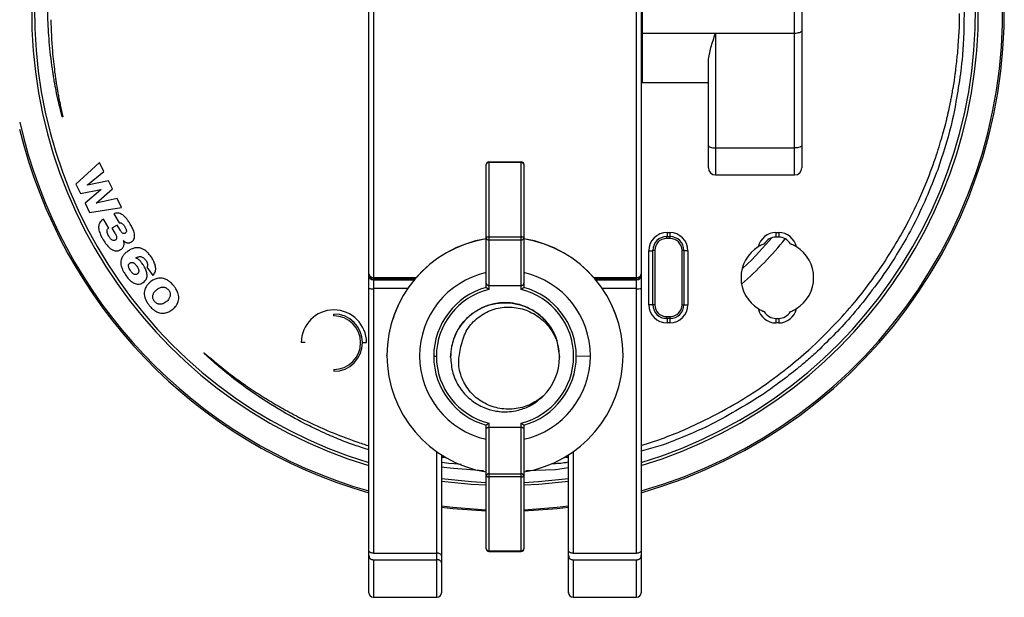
# Model space of a CAD drawing. Header units: millimetres. Extents: x -105 to 136, y 223 to 343.
# Tile 2 of 5: x 28 to 136, y 223 to 287. Entities that reach past the tile are written whole.
import ezdxf

# ---------------------------------------------------------------- set-up
doc = ezdxf.new("R2010")
doc.units = ezdxf.units.MM

msp = doc.modelspace()

# ---------------------------------------------------------------- linework, layer by layer
at = {"color": 7, "linetype": 'Continuous', "lineweight": 25}
for p, q in [((66.04, 223.93), (66.04, 336.86)), ((96.04, 336.86), (96.04, 223.93)), ((66.54, 324.89), (66.54, 228.29)), ((95.54, 228.29), (95.54, 324.89)), ((112.94, 269.92), (112.94, 305.8)), ((113.74, 305), (113.74, 270.72)), ((96.14, 295.61), (96.14, 280.11)), ((131.1, 286.67), (131.12, 287.71)), ((96.14, 285.55), (96.04, 285.55)), ((96.14, 285.55), (112.94, 285.55)), ((104.24, 285.55), (104.24, 269.92)), ((131.01, 284.69), (131.09, 286.19)), ((131.09, 286.19), (131.09, 286.2)), ((131.09, 286.19), (131.09, 286.19)), ((130.97, 284.13), (131.01, 284.69)), ((103.44, 270.72), (103.44, 282.51)), ((96.04, 280.11), (96.14, 280.11)), ((96.14, 280.11), (103.44, 280.11)), ((130.4, 279.49), (130.54, 280.3)), ((129.92, 277), (130.12, 277.93)), ((32.05, 277.61), (32.33, 276.32)), ((32.33, 276.32), (32.26, 276.31)), ((129.28, 274.46), (129.59, 275.58)), ((104.24, 272.9), (112.94, 272.9)), ((36.37, 271.3), (33.77, 268.89)), ((36.86, 270.31), (36.37, 271.3)), ((79.27, 271.37), (79.27, 257.31)), ((79.27, 271.37), (82.82, 271.37)), ((82.82, 271.28), (79.27, 271.28)), ((82.82, 257.31), (82.82, 271.37)), ((35.03, 268.82), (36.86, 270.31)), ((78.97, 257.55), (78.97, 271.07)), ((83.12, 271.07), (83.12, 257.55)), ((37.37, 269.26), (35.03, 268.81)), ((37.79, 268.39), (37.37, 269.26)), ((104.24, 269.92), (112.94, 269.92)), ((33.77, 268.89), (34.26, 267.87)), ((34.26, 267.87), (36.51, 268.31)), ((36.52, 268.3), (34.79, 266.8)), ((35.03, 268.81), (35.03, 268.82)), ((36, 266.83), (37.79, 268.39)), ((36.51, 268.31), (36.52, 268.3)), ((38.3, 267.34), (36, 266.82)), ((36, 266.82), (36, 266.83)), ((38.79, 266.35), (38.3, 267.34)), ((34.79, 266.8), (35.28, 265.78)), ((35.28, 265.78), (38.79, 266.35)), ((37.39, 264.08), (36.8, 265.06)), ((37.94, 265.65), (38.55, 264.64)), ((38.31, 264.41), (37.74, 264.07)), ((37.74, 264.07), (38.06, 263.53)), ((38.67, 263.81), (38.31, 264.41)), ((98.89, 263.58), (99.19, 263.58)), ((98.89, 263.58), (98.89, 263.13)), ((99.19, 263.58), (99.19, 263.13)), ((110.89, 263.58), (111.19, 263.58)), ((110.89, 263.58), (110.89, 263.08)), ((111.19, 263.58), (111.19, 263.08)), ((39.02, 262.69), (39.02, 262.69)), ((79.27, 263.1), (82.82, 263.1)), ((82.82, 262.76), (79.27, 262.76)), ((98.84, 262.93), (98.84, 263.13)), ((98.84, 263.13), (99.24, 263.13)), ((99.24, 262.93), (98.84, 262.93)), ((99.24, 262.93), (99.24, 263.13)), ((111.19, 263.08), (110.89, 263.08)), ((96.89, 255.63), (96.89, 261.58)), ((96.89, 261.58), (97.34, 261.58)), ((97.34, 261.63), (97.54, 261.63)), ((97.34, 255.63), (97.34, 261.63)), ((97.54, 261.63), (97.54, 255.63)), ((100.54, 255.63), (100.54, 261.63)), ((100.54, 261.63), (100.74, 261.63)), ((100.74, 261.63), (100.74, 255.63)), ((101.19, 261.58), (100.74, 261.58)), ((101.19, 261.58), (101.19, 255.63)), ((41.6, 259.78), (42.23, 258.85)), ((122.71, 260.11), (122.72, 260.13)), ((66.54, 258.63), (71.26, 258.63)), ((71.1, 258.44), (66.54, 258.44)), ((66.54, 258.37), (71.04, 258.37)), ((90.83, 258.63), (95.54, 258.63)), ((95.54, 258.44), (90.99, 258.44)), ((91.05, 258.37), (95.54, 258.37)), ((70.31, 257.41), (66.54, 257.41)), ((79.27, 257.76), (82.82, 257.76)), ((95.54, 257.41), (91.77, 257.41)), ((97.54, 255.63), (96.89, 255.63)), ((100.54, 255.63), (101.19, 255.63)), ((62.19, 254.41), (62.19, 254.61)), ((98.84, 254.33), (99.24, 254.33)), ((98.84, 254.13), (98.84, 254.33)), ((99.24, 254.13), (98.84, 254.13)), ((98.89, 254.13), (98.89, 253.63)), ((99.19, 254.13), (99.19, 253.63)), ((99.24, 254.13), (99.24, 254.33)), ((110.89, 254.13), (110.89, 253.63)), ((110.89, 254.13), (111.19, 254.13)), ((111.19, 254.13), (111.19, 253.63)), ((99.19, 253.63), (98.89, 253.63)), ((111.19, 253.63), (110.89, 253.63)), ((86.76, 251.69), (87.04, 249.85)), ((59.04, 251.46), (58.59, 251.46)), ((65.34, 251.46), (65.79, 251.46)), ((47.85, 250.29), (47.9, 250.35)), ((68.04, 250.06), (68.04, 250.07)), ((75.04, 249.96), (75.04, 249.96)), ((75.04, 249.95), (75.04, 249.95)), ((75.04, 249.94), (75.04, 249.94)), ((75.04, 249.93), (75.04, 249.93)), ((75.04, 249.92), (75.04, 249.92)), ((75.04, 249.91), (75.04, 249.91)), ((75.04, 249.9), (75.04, 249.9)), ((75.04, 249.89), (75.04, 249.89)), ((75.04, 249.88), (75.04, 249.88)), ((75.04, 249.87), (75.04, 249.87)), ((75.04, 249.86), (75.04, 249.86)), ((75.04, 249.85), (75.04, 249.85)), ((87.04, 249.95), (87.04, 249.95)), ((87.04, 249.94), (87.04, 249.94)), ((87.04, 249.92), (87.04, 249.93)), ((87.04, 249.93), (87.04, 249.93)), ((87.04, 249.91), (87.04, 249.92)), ((87.04, 249.9), (87.04, 249.91)), ((87.04, 249.9), (87.04, 249.9)), ((87.04, 249.89), (87.04, 249.89)), ((87.04, 249.88), (87.04, 249.88)), ((87.04, 249.87), (87.04, 249.87)), ((87.04, 249.85), (87.04, 249.85)), ((88.9, 249.96), (90.46, 250)), ((94.04, 250.06), (94.04, 250.07)), ((62.19, 248.51), (62.19, 248.31)), ((78.97, 228.77), (78.97, 242.37)), ((79.27, 242.61), (79.27, 228.47)), ((79.27, 242.16), (82.82, 242.16)), ((82.82, 228.47), (82.82, 242.61)), ((83.12, 242.37), (83.12, 228.77)), ((96.04, 240.13), (98.11, 240.81)), ((98.11, 240.81), (98.29, 240.88)), ((66.04, 239.65), (65.55, 239.8)), ((65.68, 240.22), (66.04, 240.12)), ((98.35, 240.16), (96.04, 239.5)), ((73.54, 223.43), (73.54, 239.44)), ((74.04, 239.11), (74.04, 223.93)), ((74.04, 238.86), (74.39, 238.86)), ((74.39, 238.86), (74.39, 238.89)), ((87.69, 238.89), (87.69, 238.86)), ((87.69, 238.86), (88.04, 238.86)), ((88.04, 223.93), (88.04, 239.11)), ((88.54, 239.44), (88.54, 228.29)), ((74.04, 238.3), (74.12, 238.29)), ((78.67, 237.34), (75.36, 237.59)), ((75.43, 238.14), (76.21, 238.07)), ((88.04, 237.69), (86.61, 237.46)), ((79.27, 237.02), (82.82, 237.02)), ((82.82, 236.68), (79.27, 236.68)), ((86.61, 237.46), (83.35, 237.34)), ((66.54, 228.29), (73.54, 228.29)), ((79.27, 228.56), (82.82, 228.56)), ((79.27, 228.47), (82.82, 228.47)), ((88.54, 228.29), (95.54, 228.29)), ((66.54, 227.56), (73.54, 227.56)), ((66.54, 227.56), (66.54, 223.43)), ((88.54, 227.56), (88.54, 223.43)), ((88.54, 227.56), (95.54, 227.56)), ((95.54, 223.43), (95.54, 227.56)), ((66.54, 223.43), (73.54, 223.43)), ((88.54, 223.43), (95.54, 223.43))]:
    msp.add_line(p, q, dxfattribs=at)
at = {"color": 7, "linetype": 'Continuous', "lineweight": 25, "flags": 128}
for points in [[(112.94, 285.55), (113.1, 285.55), (113.25, 285.57), (113.39, 285.59), (113.51, 285.62), (113.61, 285.66), (113.68, 285.7), (113.73, 285.74), (113.74, 285.79)], [(31.78, 278.28), (31.68, 278.74), (31.61, 279.13)], [(103.44, 273.14), (103.46, 273.09), (103.5, 273.05), (103.58, 273.01), (103.68, 272.97), (103.8, 272.94), (103.94, 272.92), (104.09, 272.9), (104.24, 272.9)], [(113.74, 273.14), (113.73, 273.09), (113.68, 273.05), (113.61, 273.01), (113.51, 272.97), (113.39, 272.94), (113.25, 272.92), (113.1, 272.9), (112.94, 272.9)], [(79.27, 263.1), (79.21, 263.1), (79.15, 263.09), (79.1, 263.08), (79.06, 263.07), (79.02, 263.06), (78.99, 263.04), (78.97, 263.03), (78.97, 263.01)], [(83.12, 263.01), (83.11, 263.03), (83.1, 263.04), (83.07, 263.06), (83.03, 263.07), (82.99, 263.08), (82.93, 263.09), (82.88, 263.1), (82.82, 263.1)], [(110.46, 263.02), (108.27, 260.63), (107.16, 259.57)], [(48.96, 249.3), (48.25, 249.93), (47.85, 250.29)], [(75.36, 237.59), (74.62, 237.69), (74.04, 237.76)], [(74.12, 238.29), (74.85, 238.21), (75.43, 238.14)], [(74.04, 236.51), (77.35, 236.17), (78.97, 236.08)], [(78.97, 236.78), (78.97, 236.76), (78.99, 236.74), (79.02, 236.72), (79.06, 236.71), (79.1, 236.7), (79.15, 236.69), (79.21, 236.68), (79.27, 236.68)], [(82.82, 236.68), (82.88, 236.68), (82.93, 236.69), (82.99, 236.7), (83.03, 236.71), (83.07, 236.72), (83.1, 236.74), (83.11, 236.76), (83.12, 236.78)], [(83.12, 236.08), (84.74, 236.17), (88.04, 236.51)], [(78.97, 235.76), (77.32, 235.85), (74.04, 236.19)], [(88.04, 236.19), (84.76, 235.85), (83.12, 235.76)], [(74.04, 233.48), (75.31, 233.34), (78.97, 233.07)], [(78.97, 232.9), (75.3, 233.16), (74.04, 233.3)], [(83.12, 233.07), (86.77, 233.34), (88.04, 233.48)], [(88.04, 233.3), (86.79, 233.16), (83.12, 232.9)]]:
    msp.add_lwpolyline(points, dxfattribs=at)
at = {"color": 7, "linetype": 'Continuous', "lineweight": 25}
for centre, radius, start, end in [((81.04, 287.86), 55, 285.8266, 166.4361), ((81.04, 287.86), 54.82, 285.8795, 167.2328), ((81.04, 287.86), 52.14, 286.7197, 253.2803), ((81.04, 287.86), 51.82, 286.8265, 253.1735), ((81.04, 287.86), 54.82, 192.7672, 254.1205), ((81.04, 287.86), 55, 193.5639, 254.1734), ((79.27, 271.07), 0.3, 90, 180), ((79.23, 271.02), 0.268, 82.1209, 168.9304), ((82.82, 271.07), 0.3, 360, 90), ((82.86, 271.02), 0.268, 11.0696, 97.8791), ((104.24, 270.72), 0.8, 180, 270), ((112.94, 270.72), 0.8, 270, 360), ((98.89, 261.58), 2, 90, 180), ((99.19, 261.58), 2, 0, 90), ((110.89, 261.58), 2, 90, 167.6722), ((111.19, 261.58), 2, 12.3278, 90), ((81.04, 250.07), 13, 99.1841, 179.9996), ((81.04, 250.06), 13, 99.1841, 179.9996), ((79.24, 263.04), 0.277, 186.3606, 275.1887), ((82.84, 263.04), 0.277, 264.8113, 353.6394), ((81.04, 250.07), 13, 0.0004, 80.8159), ((81.04, 250.06), 13, 0.0004, 80.8159), ((98.84, 261.63), 1.5, 90, 180), ((98.84, 261.63), 1.3, 90, 180), ((99.24, 261.63), 1.5, 360, 90), ((99.24, 261.63), 1.3, 0, 90), ((81.04, 287.86), 39.7, 311.0303, 321.0443), ((110.89, 261.58), 1.5, 90, 149.8115), ((111.19, 261.58), 1.5, 30.1885, 90), ((111.04, 258.61), 4, 121.7336, 238.2664), ((111.04, 258.61), 4, 301.7336, 58.2664), ((66.5, 259.09), 0.46, 186.5383, 275.3055), ((66.54, 258.94), 0.499, 180.1094, 270.109), ((66.54, 258.87), 0.499, 180.1094, 270.109), ((81.04, 250), 9.41, 102.7324, 257.2676), ((81.04, 250), 9.41, 0.0003, 77.2675), ((95.59, 259.09), 0.46, 264.6945, 353.4617), ((95.55, 258.94), 0.499, 269.891, 359.8906), ((95.55, 258.87), 0.499, 269.891, 359.8906), ((66.42, 261), 3.6, 264.0133, 271.9891), ((81.04, 249.96), 7.85, 105.2595, 179.9997), ((81.04, 249.96), 7.56, 103.5752, 179.9997), ((81.04, 249.96), 7.56, 283.5751, 76.4249), ((81.04, 249.96), 7.85, 0.0003, 74.7405), ((95.67, 261), 3.6, 268.0109, 275.9867), ((62.19, 251.46), 3.6, 0, 180), ((98.89, 255.63), 2, 180, 270), ((98.84, 255.63), 1.5, 180, 270), ((98.84, 255.63), 1.3, 180, 270), ((99.19, 255.63), 2, 270, 0), ((99.24, 255.63), 1.3, 270, 0), ((99.24, 255.63), 1.5, 270, 0), ((110.89, 255.63), 2, 192.3278, 270), ((111.19, 255.63), 2, 270, 347.6722), ((62.19, 251.46), 3.15, 270, 90), ((62.19, 251.46), 2.95, 270, 90), ((110.89, 255.63), 1.5, 210.1885, 270), ((111.19, 255.63), 1.5, 270, 329.8115), ((81.04, 249.85), 6, 0, 17.8448), ((81.04, 250.06), 13, 180.0004, 260.8159), ((73.43, 271.14), 21.18, 269.352, 270.1425), ((81.04, 249.96), 7.85, 180.0003, 254.7405), ((81.04, 249.96), 7.56, 180.0003, 256.4248), ((81.04, 249.96), 7.85, 285.2595, 359.9997), ((81.04, 250.06), 13, 279.1841, 359.9996), ((81.04, 250), 9.41, 282.7325, 359.9997), ((81.04, 249.85), 6, 314.6241, 359.9999), ((79.24, 236.75), 0.276, 84.6346, 173.3698), ((82.84, 236.75), 0.276, 6.6302, 95.3654), ((79.23, 228.82), 0.269, 190.6784, 277.6852), ((79.27, 228.77), 0.3, 180.0004, 270.0004), ((82.86, 228.82), 0.269, 262.3148, 349.3216), ((82.82, 228.77), 0.3, 269.9996, 359.9996), ((66.54, 223.93), 0.5, 180, 270), ((73.54, 223.93), 0.5, 270, 0), ((88.54, 223.94), 0.499, 180.1094, 270.109), ((88.54, 223.93), 0.5, 180, 270), ((95.54, 223.93), 0.5, 270, 0)]:
    msp.add_arc(centre, radius, start, end, dxfattribs=at)
for points, knots in [([(30.69, 287.01), (30.68, 287.66), (30.65, 288.85), (30.67, 290.04), (30.69, 290.58)], [0, 0, 0, 0, 0.545703, 1, 1, 1, 1]), ([(131.61, 287.89), (131.61, 287.66), (131.6, 287.25), (131.6, 286.84), (131.6, 286.65)], [0, 0, 0, 0, 0.557851, 1, 1, 1, 1]), ([(31.23, 281.24), (31.1, 282.23), (30.83, 284.15), (30.74, 286.08), (30.69, 287.01)], [0, 0, 0, 0, 0.51963, 1, 1, 1, 1]), ([(31.01, 287.01), (31.05, 285.86), (31.11, 283.94), (31.34, 282.03), (31.43, 281.27)], [0, 0, 0, 0, 0.60036, 1, 1, 1, 1]), ([(131.09, 286.2), (131.09, 286.28), (131.09, 286.44), (131.09, 286.6), (131.1, 286.67)], [0, 0, 0, 0, 0.560854, 1, 1, 1, 1]), ([(131.6, 286.65), (131.59, 286.42), (131.59, 286), (131.58, 285.58), (131.58, 285.39)], [0, 0, 0, 0, 0.557389, 1, 1, 1, 1]), ([(103.44, 282.51), (103.51, 282.98), (103.66, 283.91), (104.05, 285), (104.24, 285.55)], [0, 0, 0, 0, 0.500046, 1, 1, 1, 1]), ([(131.58, 285.39), (131.56, 285.15), (131.54, 284.72), (131.51, 284.29), (131.5, 284.1)], [0, 0, 0, 0, 0.55824, 1, 1, 1, 1]), ([(130.75, 281.92), (130.78, 282.22), (130.84, 282.75), (130.9, 283.27), (130.93, 283.5)], [0, 0, 0, 0, 0.563162, 1, 1, 1, 1]), ([(130.93, 283.5), (130.93, 283.62), (130.95, 283.83), (130.96, 284.04), (130.97, 284.13)], [0, 0, 0, 0, 0.560938, 1, 1, 1, 1]), ([(131.5, 284.1), (131.48, 283.85), (131.46, 283.41), (131.43, 282.97), (131.41, 282.78)], [0, 0, 0, 0, 0.5584053, 1, 1, 1, 1]), ([(131.41, 282.78), (131.38, 282.53), (131.33, 282.09), (131.28, 281.65), (131.26, 281.45)], [0, 0, 0, 0, 0.558247, 1, 1, 1, 1]), ([(31.41, 280.11), (31.38, 280.32), (31.31, 280.69), (31.26, 281.07), (31.23, 281.24)], [0, 0, 0, 0, 0.545651, 1, 1, 1, 1]), ([(31.43, 281.27), (31.46, 281.05), (31.51, 280.68), (31.56, 280.3), (31.59, 280.14)], [0, 0, 0, 0, 0.574258, 1, 1, 1, 1]), ([(131.26, 281.45), (130.96, 279.41), (130.42, 275.68), (129.24, 272.11), (128.71, 270.5)], [0, 0, 0, 0, 0.549135, 1, 1, 1, 1]), ([(130.54, 280.3), (130.57, 280.51), (130.62, 280.87), (130.67, 281.24), (130.69, 281.4)], [0, 0, 0, 0, 0.561364, 1, 1, 1, 1]), ([(130.69, 281.4), (130.7, 281.49), (130.72, 281.67), (130.74, 281.85), (130.75, 281.92)], [0, 0, 0, 0, 0.561287, 1, 1, 1, 1]), ([(31.61, 279.13), (31.57, 279.31), (31.5, 279.64), (31.44, 279.96), (31.41, 280.11)], [0, 0, 0, 0, 0.543116, 1, 1, 1, 1]), ([(31.59, 280.14), (31.62, 279.95), (31.68, 279.62), (31.73, 279.3), (31.76, 279.16)], [0, 0, 0, 0, 0.576833, 1, 1, 1, 1]), ([(31.76, 279.16), (31.78, 278.99), (31.83, 278.71), (31.88, 278.43), (31.9, 278.31)], [0, 0, 0, 0, 0.580366, 1, 1, 1, 1]), ([(130.12, 277.93), (130.15, 278.1), (130.21, 278.4), (130.27, 278.7), (130.29, 278.83)], [0, 0, 0, 0, 0.561044, 1, 1, 1, 1]), ([(130.29, 278.83), (130.31, 278.95), (130.35, 279.18), (130.39, 279.4), (130.4, 279.49)], [0, 0, 0, 0, 0.561126, 1, 1, 1, 1]), ([(31.94, 277.58), (31.91, 277.71), (31.86, 277.94), (31.8, 278.17), (31.78, 278.28)], [0, 0, 0, 0, 0.534625, 1, 1, 1, 1]), ([(31.9, 278.31), (31.93, 278.17), (31.98, 277.94), (32.03, 277.7), (32.05, 277.61)], [0, 0, 0, 0, 0.585552, 1, 1, 1, 1]), ([(32.26, 276.31), (32.21, 276.51), (32.1, 276.94), (32, 277.36), (31.94, 277.58)], [0, 0, 0, 0, 0.484934, 1, 1, 1, 1]), ([(129.73, 276.16), (129.76, 276.31), (129.83, 276.59), (129.89, 276.88), (129.92, 277)], [0, 0, 0, 0, 0.561201, 1, 1, 1, 1]), ([(129.59, 275.58), (129.62, 275.69), (129.66, 275.88), (129.71, 276.07), (129.73, 276.16)], [0, 0, 0, 0, 0.560555, 1, 1, 1, 1]), ([(127.51, 269.2), (127.88, 270.18), (128.54, 271.91), (129.06, 273.69), (129.28, 274.46)], [0, 0, 0, 0, 0.566135, 1, 1, 1, 1]), ([(128.71, 270.5), (127.88, 268.42), (126.37, 264.68), (124.25, 261.26), (123.3, 259.73)], [0, 0, 0, 0, 0.553931, 1, 1, 1, 1]), ([(122.72, 260.13), (123.75, 261.78), (125.56, 264.69), (126.92, 267.83), (127.51, 269.2)], [0, 0, 0, 0, 0.564883, 1, 1, 1, 1]), ([(36.48, 264.78), (36.44, 264.72), (36.36, 264.61), (36.32, 264.49), (36.3, 264.43)], [0, 0, 0, 0, 0.558107, 1, 1, 1, 1]), ([(36.8, 265.06), (36.73, 265.01), (36.61, 264.93), (36.52, 264.83), (36.48, 264.78)], [0, 0, 0, 0, 0.5765586, 1, 1, 1, 1]), ([(38.37, 265.73), (38.29, 265.73), (38.14, 265.73), (38, 265.67), (37.94, 265.65)], [0, 0, 0, 0, 0.5382703, 1, 1, 1, 1]), ([(38.77, 265.62), (38.7, 265.65), (38.57, 265.71), (38.43, 265.73), (38.37, 265.73)], [0, 0, 0, 0, 0.564576, 1, 1, 1, 1]), ([(39.13, 265.35), (39.07, 265.41), (38.95, 265.51), (38.82, 265.59), (38.77, 265.62)], [0, 0, 0, 0, 0.574305, 1, 1, 1, 1]), ([(39.46, 264.96), (39.4, 265.04), (39.3, 265.17), (39.18, 265.3), (39.13, 265.35)], [0, 0, 0, 0, 0.571873, 1, 1, 1, 1]), ([(39.76, 264.51), (39.71, 264.6), (39.61, 264.75), (39.51, 264.9), (39.46, 264.96)], [0, 0, 0, 0, 0.564843, 1, 1, 1, 1]), ([(36.3, 264.43), (36.29, 264.35), (36.26, 264.21), (36.28, 264.06), (36.28, 263.99)], [0, 0, 0, 0, 0.533565, 1, 1, 1, 1]), ([(36.28, 263.99), (36.3, 263.9), (36.34, 263.71), (36.41, 263.53), (36.44, 263.45)], [0, 0, 0, 0, 0.52427, 1, 1, 1, 1]), ([(37.22, 263.58), (37.21, 263.64), (37.19, 263.74), (37.22, 263.84), (37.23, 263.88)], [0, 0, 0, 0, 0.59564, 1, 1, 1, 1]), ([(37.39, 263.18), (37.35, 263.26), (37.28, 263.38), (37.24, 263.52), (37.22, 263.58)], [0, 0, 0, 0, 0.60756, 1, 1, 1, 1]), ([(37.23, 263.88), (37.25, 263.92), (37.28, 264), (37.35, 264.06), (37.39, 264.08)], [0, 0, 0, 0, 0.549953, 1, 1, 1, 1]), ([(38.55, 264.64), (38.6, 264.64), (38.68, 264.66), (38.76, 264.63), (38.79, 264.62)], [0, 0, 0, 0, 0.587988, 1, 1, 1, 1]), ([(38.84, 263.58), (38.81, 263.61), (38.75, 263.69), (38.7, 263.77), (38.67, 263.81)], [0, 0, 0, 0, 0.517349, 1, 1, 1, 1]), ([(38.79, 264.62), (38.83, 264.6), (38.9, 264.56), (38.96, 264.5), (38.98, 264.47)], [0, 0, 0, 0, 0.53671, 1, 1, 1, 1]), ([(39.01, 263.47), (38.98, 263.48), (38.91, 263.5), (38.87, 263.55), (38.84, 263.58)], [0, 0, 0, 0, 0.5200778, 1, 1, 1, 1]), ([(38.98, 264.47), (39.02, 264.43), (39.08, 264.35), (39.13, 264.26), (39.16, 264.22)], [0, 0, 0, 0, 0.533464, 1, 1, 1, 1]), ([(39.16, 264.22), (39.19, 264.17), (39.24, 264.07), (39.28, 263.97), (39.3, 263.93)], [0, 0, 0, 0, 0.585488, 1, 1, 1, 1]), ([(39.33, 263.69), (39.32, 263.65), (39.29, 263.58), (39.23, 263.53), (39.2, 263.51)], [0, 0, 0, 0, 0.535244, 1, 1, 1, 1]), ([(39.3, 263.93), (39.31, 263.88), (39.34, 263.81), (39.33, 263.72), (39.33, 263.69)], [0, 0, 0, 0, 0.594179, 1, 1, 1, 1]), ([(40.18, 263.6), (40.13, 263.76), (40.01, 264.08), (39.85, 264.37), (39.76, 264.51)], [0, 0, 0, 0, 0.507447, 1, 1, 1, 1]), ([(40.21, 262.95), (40.23, 263.06), (40.26, 263.28), (40.21, 263.49), (40.18, 263.6)], [0, 0, 0, 0, 0.509526, 1, 1, 1, 1]), ([(36.44, 263.45), (36.49, 263.33), (36.6, 263.09), (36.72, 262.87), (36.79, 262.77)], [0, 0, 0, 0, 0.524486, 1, 1, 1, 1]), ([(36.79, 262.77), (36.9, 262.59), (37.08, 262.3), (37.33, 262.05), (37.42, 261.95)], [0, 0, 0, 0, 0.598946, 1, 1, 1, 1]), ([(37.56, 262.95), (37.53, 262.99), (37.47, 263.06), (37.42, 263.14), (37.39, 263.18)], [0, 0, 0, 0, 0.545883, 1, 1, 1, 1]), ([(37.74, 262.78), (37.7, 262.81), (37.64, 262.86), (37.58, 262.92), (37.56, 262.95)], [0, 0, 0, 0, 0.53754, 1, 1, 1, 1]), ([(37.92, 262.71), (37.89, 262.71), (37.82, 262.73), (37.76, 262.76), (37.74, 262.78)], [0, 0, 0, 0, 0.538033, 1, 1, 1, 1]), ([(38.11, 262.75), (38.08, 262.73), (38.02, 262.7), (37.95, 262.71), (37.92, 262.71)], [0, 0, 0, 0, 0.574784, 1, 1, 1, 1]), ([(38.06, 263.53), (38.1, 263.46), (38.17, 263.34), (38.22, 263.22), (38.23, 263.17)], [0, 0, 0, 0, 0.614846, 1, 1, 1, 1]), ([(38.25, 262.91), (38.23, 262.88), (38.2, 262.81), (38.14, 262.77), (38.11, 262.75)], [0, 0, 0, 0, 0.5377908, 1, 1, 1, 1]), ([(38.23, 263.17), (38.25, 263.12), (38.27, 263.03), (38.25, 262.95), (38.25, 262.91)], [0, 0, 0, 0, 0.610092, 1, 1, 1, 1]), ([(39.2, 263.51), (39.17, 263.49), (39.11, 263.46), (39.04, 263.47), (39.01, 263.47)], [0, 0, 0, 0, 0.597246, 1, 1, 1, 1]), ([(39.02, 262.69), (39.05, 262.66), (39.09, 262.61), (39.15, 262.57), (39.17, 262.55)], [0, 0, 0, 0, 0.550032, 1, 1, 1, 1]), ([(39.07, 262.45), (39.07, 262.5), (39.06, 262.58), (39.03, 262.66), (39.02, 262.69)], [0, 0, 0, 0, 0.572835, 1, 1, 1, 1]), ([(39.17, 262.55), (39.21, 262.53), (39.28, 262.49), (39.35, 262.47), (39.38, 262.46)], [0, 0, 0, 0, 0.551854, 1, 1, 1, 1]), ([(39.62, 262.45), (39.67, 262.46), (39.76, 262.47), (39.83, 262.52), (39.87, 262.54)], [0, 0, 0, 0, 0.543306, 1, 1, 1, 1]), ([(39.87, 262.54), (39.96, 262.6), (40.11, 262.71), (40.18, 262.88), (40.21, 262.95)], [0, 0, 0, 0, 0.56846, 1, 1, 1, 1]), ([(37.42, 261.95), (37.54, 261.85), (37.73, 261.68), (37.97, 261.61), (38.07, 261.58)], [0, 0, 0, 0, 0.597359, 1, 1, 1, 1]), ([(38.07, 261.58), (38.19, 261.57), (38.41, 261.55), (38.61, 261.65), (38.7, 261.7)], [0, 0, 0, 0, 0.545571, 1, 1, 1, 1]), ([(38.7, 261.7), (38.76, 261.73), (38.85, 261.79), (38.92, 261.88), (38.95, 261.92)], [0, 0, 0, 0, 0.584723, 1, 1, 1, 1]), ([(38.95, 261.92), (38.98, 261.96), (39.03, 262.05), (39.05, 262.14), (39.06, 262.18)], [0, 0, 0, 0, 0.569687, 1, 1, 1, 1]), ([(39.55, 261.57), (39.43, 261.48), (39.23, 261.34), (39.07, 261.16), (39.01, 261.08)], [0, 0, 0, 0, 0.5950887, 1, 1, 1, 1]), ([(39.06, 262.18), (39.07, 262.23), (39.08, 262.32), (39.08, 262.41), (39.07, 262.45)], [0, 0, 0, 0, 0.56547, 1, 1, 1, 1]), ([(39.38, 262.46), (39.43, 262.45), (39.5, 262.44), (39.59, 262.44), (39.62, 262.45)], [0, 0, 0, 0, 0.549809, 1, 1, 1, 1]), ([(40.28, 261.89), (40.14, 261.85), (39.88, 261.78), (39.65, 261.64), (39.55, 261.57)], [0, 0, 0, 0, 0.527682, 1, 1, 1, 1]), ([(40.94, 261.85), (40.82, 261.88), (40.6, 261.93), (40.38, 261.9), (40.28, 261.89)], [0, 0, 0, 0, 0.55027, 1, 1, 1, 1]), ([(41.54, 261.51), (41.43, 261.59), (41.25, 261.73), (41.03, 261.82), (40.94, 261.85)], [0, 0, 0, 0, 0.573403, 1, 1, 1, 1]), ([(42.06, 260.91), (41.97, 261.03), (41.81, 261.25), (41.62, 261.43), (41.54, 261.51)], [0, 0, 0, 0, 0.579224, 1, 1, 1, 1]), ([(109.6, 262.34), (109.59, 262.33), (109.58, 262.33), (109.5, 262.3), (109.35, 262.23), (109.15, 262.13), (109.01, 262.05), (108.94, 262.01)], [0, 0, 0, 0, 0.121062, 0.250743, 0.500699, 0.746241, 1, 1, 1, 1]), ([(113.15, 262.01), (113.08, 262.05), (112.94, 262.13), (112.73, 262.23), (112.59, 262.3), (112.5, 262.33), (112.49, 262.33), (112.49, 262.34)], [0, 0, 0, 0, 0.253203, 0.498315, 0.748337, 0.878492, 1, 1, 1, 1]), ([(38.75, 260.57), (38.73, 260.47), (38.7, 260.29), (38.72, 260.12), (38.73, 260.04)], [0, 0, 0, 0, 0.556778, 1, 1, 1, 1]), ([(39.01, 261.08), (38.94, 260.99), (38.83, 260.83), (38.77, 260.65), (38.75, 260.57)], [0, 0, 0, 0, 0.579929, 1, 1, 1, 1]), ([(40.36, 260.79), (40.41, 260.81), (40.5, 260.86), (40.59, 260.89), (40.63, 260.9)], [0, 0, 0, 0, 0.568737, 1, 1, 1, 1]), ([(40.65, 260.62), (40.6, 260.66), (40.51, 260.72), (40.41, 260.77), (40.36, 260.79)], [0, 0, 0, 0, 0.557081, 1, 1, 1, 1]), ([(40.63, 260.9), (40.69, 260.92), (40.78, 260.94), (40.87, 260.93), (40.91, 260.93)], [0, 0, 0, 0, 0.561017, 1, 1, 1, 1]), ([(40.91, 260.39), (40.86, 260.44), (40.78, 260.52), (40.69, 260.59), (40.65, 260.62)], [0, 0, 0, 0, 0.569608, 1, 1, 1, 1]), ([(40.91, 260.93), (40.97, 260.91), (41.07, 260.89), (41.16, 260.83), (41.2, 260.8)], [0, 0, 0, 0, 0.531204, 1, 1, 1, 1]), ([(41.15, 260.08), (41.1, 260.14), (41.03, 260.25), (40.94, 260.35), (40.91, 260.39)], [0, 0, 0, 0, 0.57796, 1, 1, 1, 1]), ([(41.2, 260.8), (41.26, 260.76), (41.37, 260.66), (41.45, 260.55), (41.49, 260.49)], [0, 0, 0, 0, 0.5124731, 1, 1, 1, 1]), ([(41.49, 260.49), (41.52, 260.44), (41.58, 260.35), (41.61, 260.26), (41.63, 260.22)], [0, 0, 0, 0, 0.582341, 1, 1, 1, 1]), ([(42.31, 260.48), (42.26, 260.57), (42.19, 260.71), (42.1, 260.85), (42.06, 260.91)], [0, 0, 0, 0, 0.559376, 1, 1, 1, 1]), ([(42.49, 260.05), (42.46, 260.13), (42.41, 260.28), (42.34, 260.42), (42.31, 260.48)], [0, 0, 0, 0, 0.552443, 1, 1, 1, 1]), ([(38.73, 260.04), (38.76, 259.93), (38.8, 259.75), (38.87, 259.57), (38.91, 259.49)], [0, 0, 0, 0, 0.546432, 1, 1, 1, 1]), ([(38.91, 259.49), (38.96, 259.39), (39.06, 259.19), (39.18, 259.02), (39.23, 258.93)], [0, 0, 0, 0, 0.547013, 1, 1, 1, 1]), ([(39.59, 259.77), (39.58, 259.83), (39.56, 259.92), (39.58, 260.01), (39.58, 260.05)], [0, 0, 0, 0, 0.606171, 1, 1, 1, 1]), ([(39.58, 260.05), (39.6, 260.09), (39.63, 260.15), (39.68, 260.2), (39.71, 260.22)], [0, 0, 0, 0, 0.57529, 1, 1, 1, 1]), ([(39.77, 259.39), (39.73, 259.46), (39.65, 259.58), (39.61, 259.72), (39.59, 259.77)], [0, 0, 0, 0, 0.610735, 1, 1, 1, 1]), ([(39.71, 260.22), (39.73, 260.23), (39.78, 260.26), (39.83, 260.28), (39.86, 260.29)], [0, 0, 0, 0, 0.559402, 1, 1, 1, 1]), ([(40, 259.11), (39.96, 259.16), (39.87, 259.24), (39.81, 259.34), (39.77, 259.39)], [0, 0, 0, 0, 0.512496, 1, 1, 1, 1]), ([(39.86, 260.29), (39.89, 260.29), (39.95, 260.31), (40, 260.29), (40.03, 260.29)], [0, 0, 0, 0, 0.537099, 1, 1, 1, 1]), ([(40.03, 260.29), (40.07, 260.27), (40.14, 260.24), (40.21, 260.19), (40.24, 260.16)], [0, 0, 0, 0, 0.506697, 1, 1, 1, 1]), ([(40.24, 260.16), (40.28, 260.12), (40.37, 260.03), (40.44, 259.92), (40.48, 259.87)], [0, 0, 0, 0, 0.504255, 1, 1, 1, 1]), ([(40.48, 259.87), (40.52, 259.81), (40.59, 259.71), (40.63, 259.6), (40.65, 259.56)], [0, 0, 0, 0, 0.606687, 1, 1, 1, 1]), ([(40.69, 259.32), (40.69, 259.28), (40.68, 259.22), (40.65, 259.16), (40.64, 259.14)], [0, 0, 0, 0, 0.578865, 1, 1, 1, 1]), ([(40.65, 259.56), (40.67, 259.51), (40.69, 259.43), (40.69, 259.35), (40.69, 259.32)], [0, 0, 0, 0, 0.602331, 1, 1, 1, 1]), ([(41.39, 259.67), (41.35, 259.75), (41.27, 259.89), (41.18, 260.02), (41.15, 260.08)], [0, 0, 0, 0, 0.561433, 1, 1, 1, 1]), ([(41.56, 259.24), (41.53, 259.32), (41.49, 259.47), (41.42, 259.61), (41.39, 259.67)], [0, 0, 0, 0, 0.552078, 1, 1, 1, 1]), ([(41.61, 258.82), (41.61, 258.9), (41.61, 259.04), (41.58, 259.18), (41.56, 259.24)], [0, 0, 0, 0, 0.549859, 1, 1, 1, 1]), ([(41.67, 259.98), (41.67, 259.94), (41.66, 259.87), (41.62, 259.81), (41.6, 259.78)], [0, 0, 0, 0, 0.560313, 1, 1, 1, 1]), ([(41.63, 260.22), (41.65, 260.17), (41.67, 260.1), (41.67, 260.01), (41.67, 259.98)], [0, 0, 0, 0, 0.585897, 1, 1, 1, 1]), ([(42.56, 259.62), (42.56, 259.7), (42.55, 259.84), (42.51, 259.98), (42.49, 260.05)], [0, 0, 0, 0, 0.549697, 1, 1, 1, 1]), ([(42.49, 259.21), (42.51, 259.28), (42.56, 259.42), (42.56, 259.55), (42.56, 259.62)], [0, 0, 0, 0, 0.557585, 1, 1, 1, 1]), ([(114.93, 251.04), (116.53, 252.61), (119.37, 255.42), (121.69, 258.68), (122.71, 260.11)], [0, 0, 0, 0, 0.559887, 1, 1, 1, 1]), ([(123.3, 259.73), (121.94, 257.84), (119.52, 254.46), (116.53, 251.56), (115.21, 250.28)], [0, 0, 0, 0, 0.557992, 1, 1, 1, 1]), ([(39.23, 258.93), (39.35, 258.77), (39.55, 258.49), (39.8, 258.27), (39.91, 258.18)], [0, 0, 0, 0, 0.604362, 1, 1, 1, 1]), ([(39.91, 258.18), (40.03, 258.1), (40.23, 257.96), (40.47, 257.92), (40.56, 257.91)], [0, 0, 0, 0, 0.594747, 1, 1, 1, 1]), ([(40.2, 258.98), (40.16, 259), (40.09, 259.03), (40.03, 259.09), (40, 259.11)], [0, 0, 0, 0, 0.513513, 1, 1, 1, 1]), ([(40.37, 258.96), (40.34, 258.96), (40.28, 258.95), (40.23, 258.97), (40.2, 258.98)], [0, 0, 0, 0, 0.531498, 1, 1, 1, 1]), ([(40.52, 259.02), (40.49, 259), (40.45, 258.98), (40.4, 258.96), (40.37, 258.96)], [0, 0, 0, 0, 0.555073, 1, 1, 1, 1]), ([(40.64, 259.14), (40.62, 259.11), (40.59, 259.07), (40.54, 259.03), (40.52, 259.02)], [0, 0, 0, 0, 0.553127, 1, 1, 1, 1]), ([(41.17, 258.08), (41.24, 258.13), (41.37, 258.23), (41.46, 258.37), (41.5, 258.42)], [0, 0, 0, 0, 0.589771, 1, 1, 1, 1]), ([(41.5, 258.42), (41.53, 258.49), (41.59, 258.62), (41.61, 258.76), (41.61, 258.82)], [0, 0, 0, 0, 0.562847, 1, 1, 1, 1]), ([(42.39, 258.41), (42.3, 258.37), (42.14, 258.28), (42, 258.17), (41.94, 258.12)], [0, 0, 0, 0, 0.553969, 1, 1, 1, 1]), ([(42.23, 258.85), (42.29, 258.91), (42.4, 259.02), (42.46, 259.15), (42.49, 259.21)], [0, 0, 0, 0, 0.578916, 1, 1, 1, 1]), ([(42.88, 258.56), (42.78, 258.55), (42.61, 258.52), (42.46, 258.44), (42.39, 258.41)], [0, 0, 0, 0, 0.557512, 1, 1, 1, 1]), ([(43.41, 258.53), (43.31, 258.55), (43.13, 258.58), (42.96, 258.57), (42.88, 258.56)], [0, 0, 0, 0, 0.569555, 1, 1, 1, 1]), ([(43.96, 258.27), (43.86, 258.33), (43.69, 258.44), (43.49, 258.5), (43.41, 258.53)], [0, 0, 0, 0, 0.583576, 1, 1, 1, 1]), ([(44.52, 257.74), (44.42, 257.86), (44.25, 258.05), (44.04, 258.21), (43.96, 258.27)], [0, 0, 0, 0, 0.591544, 1, 1, 1, 1]), ([(40.56, 257.91), (40.68, 257.91), (40.9, 257.92), (41.08, 258.03), (41.17, 258.08)], [0, 0, 0, 0, 0.549105, 1, 1, 1, 1]), ([(41.36, 257.28), (41.34, 257.19), (41.29, 257.02), (41.3, 256.84), (41.3, 256.76)], [0, 0, 0, 0, 0.549179, 1, 1, 1, 1]), ([(41.58, 257.74), (41.53, 257.66), (41.44, 257.52), (41.38, 257.35), (41.36, 257.28)], [0, 0, 0, 0, 0.559616, 1, 1, 1, 1]), ([(41.94, 258.12), (41.87, 258.05), (41.74, 257.94), (41.63, 257.8), (41.58, 257.74)], [0, 0, 0, 0, 0.563169, 1, 1, 1, 1]), ([(42.37, 256.98), (42.42, 257.03), (42.5, 257.14), (42.6, 257.23), (42.65, 257.27)], [0, 0, 0, 0, 0.5242135, 1, 1, 1, 1]), ([(42.65, 257.27), (42.71, 257.33), (42.82, 257.41), (42.95, 257.48), (43, 257.5)], [0, 0, 0, 0, 0.596857, 1, 1, 1, 1]), ([(43, 257.5), (43.06, 257.53), (43.16, 257.57), (43.27, 257.58), (43.31, 257.58)], [0, 0, 0, 0, 0.5887846, 1, 1, 1, 1]), ([(43.31, 257.58), (43.36, 257.58), (43.45, 257.58), (43.54, 257.56), (43.57, 257.55)], [0, 0, 0, 0, 0.574329, 1, 1, 1, 1]), ([(43.57, 257.55), (43.62, 257.53), (43.69, 257.5), (43.76, 257.45), (43.79, 257.43)], [0, 0, 0, 0, 0.564053, 1, 1, 1, 1]), ([(43.79, 257.43), (43.82, 257.41), (43.89, 257.36), (43.94, 257.3), (43.96, 257.27)], [0, 0, 0, 0, 0.566771, 1, 1, 1, 1]), ([(43.96, 257.27), (43.99, 257.24), (44.04, 257.18), (44.07, 257.11), (44.09, 257.08)], [0, 0, 0, 0, 0.552776, 1, 1, 1, 1]), ([(44.09, 257.08), (44.11, 257.03), (44.14, 256.96), (44.16, 256.88), (44.17, 256.84)], [0, 0, 0, 0, 0.55536, 1, 1, 1, 1]), ([(44.94, 257.1), (44.88, 257.22), (44.76, 257.45), (44.6, 257.65), (44.52, 257.74)], [0, 0, 0, 0, 0.528265, 1, 1, 1, 1]), ([(45.1, 256.51), (45.08, 256.62), (45.05, 256.82), (44.97, 257.01), (44.94, 257.1)], [0, 0, 0, 0, 0.536069, 1, 1, 1, 1]), ([(78.97, 258.01), (78.97, 257.98), (78.98, 257.92), (79.03, 257.85), (79.09, 257.8), (79.15, 257.78), (79.21, 257.76), (79.25, 257.76), (79.27, 257.76)], [0, 0, 0, 0, 0.2498816, 0.4993721, 0.6397318, 0.768442, 0.8876299, 1, 1, 1, 1]), ([(78.98, 257.54), (78.97, 257.54), (78.97, 257.54), (78.97, 257.55), (78.97, 257.55)], [0, 0, 0, 0, 0.559979, 1, 1, 1, 1]), ([(78.98, 257.54), (78.99, 257.53), (79.01, 257.51), (79.09, 257.45), (79.17, 257.38), (79.23, 257.34), (79.27, 257.31)], [0, 0, 0, 0, 0.231018, 0.499922, 0.709492, 1, 1, 1, 1]), ([(82.82, 257.76), (82.84, 257.76), (82.88, 257.76), (82.94, 257.78), (83, 257.8), (83.06, 257.85), (83.11, 257.92), (83.12, 257.98), (83.12, 258.01)], [0, 0, 0, 0, 0.112359, 0.231545, 0.360262, 0.500636, 0.750278, 1, 1, 1, 1]), ([(82.82, 257.31), (82.85, 257.34), (82.92, 257.38), (83, 257.45), (83.07, 257.51), (83.1, 257.53), (83.11, 257.54)], [0, 0, 0, 0, 0.2904733, 0.5000792, 0.7689662, 1, 1, 1, 1]), ([(83.12, 257.55), (83.12, 257.55), (83.12, 257.54), (83.11, 257.54), (83.11, 257.54)], [0, 0, 0, 0, 0.560023, 1, 1, 1, 1]), ([(41.3, 256.76), (41.32, 256.65), (41.35, 256.45), (41.43, 256.26), (41.46, 256.17)], [0, 0, 0, 0, 0.535655, 1, 1, 1, 1]), ([(41.46, 256.17), (41.53, 256.05), (41.65, 255.82), (41.81, 255.62), (41.88, 255.53)], [0, 0, 0, 0, 0.528152, 1, 1, 1, 1]), ([(42.24, 256.43), (42.23, 256.48), (42.22, 256.57), (42.24, 256.65), (42.25, 256.69)], [0, 0, 0, 0, 0.545912, 1, 1, 1, 1]), ([(42.31, 256.2), (42.29, 256.24), (42.26, 256.31), (42.25, 256.39), (42.24, 256.43)], [0, 0, 0, 0, 0.555294, 1, 1, 1, 1]), ([(42.25, 256.69), (42.26, 256.75), (42.29, 256.85), (42.35, 256.93), (42.37, 256.98)], [0, 0, 0, 0, 0.532496, 1, 1, 1, 1]), ([(42.44, 256), (42.42, 256.03), (42.37, 256.09), (42.33, 256.16), (42.31, 256.2)], [0, 0, 0, 0, 0.552572, 1, 1, 1, 1]), ([(42.61, 255.84), (42.58, 255.86), (42.52, 255.91), (42.47, 255.97), (42.44, 256)], [0, 0, 0, 0, 0.566148, 1, 1, 1, 1]), ([(44.02, 256.29), (43.98, 256.23), (43.89, 256.12), (43.78, 256.02), (43.73, 255.98)], [0, 0, 0, 0, 0.5225546, 1, 1, 1, 1]), ([(44.15, 256.58), (44.14, 256.52), (44.1, 256.42), (44.05, 256.33), (44.02, 256.29)], [0, 0, 0, 0, 0.53025, 1, 1, 1, 1]), ([(44.17, 256.84), (44.17, 256.79), (44.18, 256.7), (44.16, 256.62), (44.15, 256.58)], [0, 0, 0, 0, 0.544537, 1, 1, 1, 1]), ([(44.81, 255.52), (44.86, 255.6), (44.95, 255.75), (45.01, 255.91), (45.04, 255.98)], [0, 0, 0, 0, 0.560769, 1, 1, 1, 1]), ([(45.04, 255.98), (45.06, 256.08), (45.1, 256.25), (45.1, 256.43), (45.1, 256.51)], [0, 0, 0, 0, 0.5498853, 1, 1, 1, 1]), ([(41.88, 255.53), (41.98, 255.41), (42.15, 255.22), (42.36, 255.07), (42.44, 255.01)], [0, 0, 0, 0, 0.5912696, 1, 1, 1, 1]), ([(42.44, 255.01), (42.54, 254.94), (42.72, 254.83), (42.91, 254.77), (42.99, 254.75)], [0, 0, 0, 0, 0.583355, 1, 1, 1, 1]), ([(42.82, 255.72), (42.78, 255.73), (42.71, 255.77), (42.64, 255.81), (42.61, 255.84)], [0, 0, 0, 0, 0.562162, 1, 1, 1, 1]), ([(43.08, 255.68), (43.03, 255.68), (42.94, 255.68), (42.86, 255.71), (42.82, 255.72)], [0, 0, 0, 0, 0.573721, 1, 1, 1, 1]), ([(43.38, 255.75), (43.33, 255.73), (43.23, 255.69), (43.12, 255.68), (43.08, 255.68)], [0, 0, 0, 0, 0.590048, 1, 1, 1, 1]), ([(43.73, 255.98), (43.67, 255.93), (43.56, 255.84), (43.43, 255.78), (43.38, 255.75)], [0, 0, 0, 0, 0.597853, 1, 1, 1, 1]), ([(44.01, 254.85), (44.09, 254.9), (44.25, 254.98), (44.38, 255.09), (44.44, 255.13)], [0, 0, 0, 0, 0.5564021, 1, 1, 1, 1]), ([(44.44, 255.13), (44.52, 255.2), (44.65, 255.32), (44.76, 255.46), (44.81, 255.52)], [0, 0, 0, 0, 0.563777, 1, 1, 1, 1]), ([(86.64, 251.89), (86.63, 251.98), (86.55, 252.41), (86.27, 252.82), (85.85, 253.48), (85.14, 254.34), (84.17, 255.03), (83.45, 255.35), (83.34, 255.4), (83.3, 255.42), (83.19, 255.46), (82.83, 255.59), (82.11, 255.79), (80.9, 255.91), (79.72, 255.75), (78.61, 255.37), (77.69, 254.87), (76.47, 253.88), (75.8, 252.87), (75.49, 252.14), (75.48, 252.11), (75.44, 252.01), (75.31, 251.65), (75.1, 250.92), (75.07, 250.25), (75.04, 249.85)], [0, 0, 0, 0, 0.016226, 0.0781, 0.086475, 0.156859, 0.27751, 0.295125, 0.297114, 0.299418, 0.303587, 0.317519, 0.367724, 0.43786, 0.533975, 0.578569, 0.648846, 0.719348, 0.859331, 0.860013, 0.86119, 0.865029, 0.878644, 0.929588, 1, 1, 1, 1]), ([(75.04, 249.85), (75.13, 250.64), (75.23, 251.59), (75.68, 252.56), (75.87, 252.89), (75.99, 253.09), (76.06, 253.19), (76.08, 253.23), (76.15, 253.32), (76.37, 253.63), (76.75, 254.07), (77.26, 254.52), (77.73, 254.87), (78.21, 255.16), (78.62, 255.35), (78.93, 255.47), (79.31, 255.61), (79.85, 255.75), (80.49, 255.84), (81.14, 255.87), (81.8, 255.82), (82.57, 255.68), (83.27, 255.44), (83.97, 255.11), (84.63, 254.69), (85.26, 254.16), (85.83, 253.51), (86.26, 252.86), (86.58, 252.22), (86.71, 251.83), (86.76, 251.67)], [0, 0, 0, 0, 0.137773, 0.16657, 0.187712, 0.205066, 0.207021, 0.209315, 0.213431, 0.227127, 0.276339, 0.316681, 0.345787, 0.380353, 0.414919, 0.42534, 0.440405, 0.484439, 0.525136, 0.553573, 0.599854, 0.640979, 0.692313, 0.729941, 0.776168, 0.830985, 0.874565, 0.927712, 0.969554, 1, 1, 1, 1]), ([(76.19, 251.03), (76.34, 251.61), (76.66, 252.76), (77.85, 254.16), (79.39, 255.09), (81.17, 255.47), (82.97, 255.26), (84.6, 254.5), (85.96, 253.29), (86.49, 252.22), (86.76, 251.69)], [0, 0, 0, 0, 0.1252623, 0.2502096, 0.3752649, 0.5002154, 0.6252651, 0.7501864, 0.8751857, 1, 1, 1, 1]), ([(108.94, 255.2), (109.01, 255.16), (109.15, 255.08), (109.35, 254.98), (109.5, 254.92), (109.58, 254.88), (109.59, 254.88), (109.6, 254.88)], [0, 0, 0, 0, 0.253203, 0.498315, 0.748337, 0.878492, 1, 1, 1, 1]), ([(112.49, 254.88), (112.49, 254.88), (112.5, 254.88), (112.59, 254.91), (112.73, 254.98), (112.94, 255.08), (113.08, 255.16), (113.15, 255.2)], [0, 0, 0, 0, 0.1210621, 0.2507426, 0.5006993, 0.7462413, 1, 1, 1, 1]), ([(42.99, 254.75), (43.09, 254.72), (43.27, 254.69), (43.44, 254.7), (43.52, 254.71)], [0, 0, 0, 0, 0.569882, 1, 1, 1, 1]), ([(43.52, 254.71), (43.61, 254.72), (43.78, 254.75), (43.94, 254.82), (44.01, 254.85)], [0, 0, 0, 0, 0.559599, 1, 1, 1, 1]), ([(85.26, 245.58), (84.78, 245.23), (83.81, 244.53), (82.05, 244.08), (80.25, 244.17), (78.56, 244.81), (77.17, 245.96), (76.22, 247.49), (75.81, 249.27), (76.06, 250.44), (76.19, 251.03)], [0, 0, 0, 0, 0.125089, 0.25019, 0.375153, 0.500183, 0.625107, 0.750082, 0.875113, 1, 1, 1, 1]), ([(109.04, 246.38), (110.1, 247.13), (111.98, 248.47), (113.73, 249.98), (114.5, 250.65)], [0, 0, 0, 0, 0.559971, 1, 1, 1, 1]), ([(114.5, 250.65), (114.58, 250.72), (114.72, 250.85), (114.87, 250.98), (114.93, 251.04)], [0, 0, 0, 0, 0.560018, 1, 1, 1, 1]), ([(47.9, 250.35), (48.92, 249.48), (50.76, 247.93), (52.75, 246.57), (53.62, 245.98)], [0, 0, 0, 0, 0.5591762, 1, 1, 1, 1]), ([(75.04, 249.85), (75.09, 249.27), (75.19, 248.09), (75.98, 246.48), (77.13, 245.2), (78.13, 244.58), (79.05, 244.18), (79.65, 243.99), (80.23, 243.9), (80.99, 243.82), (82.09, 243.87), (83.22, 244.23), (84.27, 244.75), (84.81, 245.2), (85.26, 245.58)], [0, 0, 0, 0, 0.1249445, 0.2498538, 0.3746907, 0.4859604, 0.499552, 0.5876563, 0.6201741, 0.6246025, 0.7494679, 0.8525027, 0.8745886, 1, 1, 1, 1]), ([(115.21, 250.28), (114.81, 249.93), (114.11, 249.31), (113.38, 248.72), (113.05, 248.45)], [0, 0, 0, 0, 0.56005, 1, 1, 1, 1]), ([(52.24, 246.69), (51.53, 247.22), (50.41, 248.07), (49.35, 248.97), (48.96, 249.3)], [0, 0, 0, 0, 0.63432, 1, 1, 1, 1]), ([(113.05, 248.45), (112.4, 247.93), (111.23, 247), (110, 246.14), (109.46, 245.76)], [0, 0, 0, 0, 0.5596877, 1, 1, 1, 1]), ([(57.76, 243.19), (56.62, 243.84), (54.73, 244.92), (52.95, 246.19), (52.24, 246.69)], [0, 0, 0, 0, 0.600625, 1, 1, 1, 1]), ([(102.57, 242.69), (103.81, 243.32), (106.03, 244.44), (108.12, 245.79), (109.04, 246.38)], [0, 0, 0, 0, 0.559331, 1, 1, 1, 1]), ([(53.62, 245.98), (53.62, 245.98), (53.62, 245.98), (53.62, 245.98), (53.62, 245.98), (53.62, 245.98), (53.64, 245.97), (53.84, 245.84), (54.19, 245.63), (54.59, 245.38), (54.8, 245.24), (54.88, 245.19)], [0, 0, 0, 0, 0.000104, 0.000221, 0.000361, 0.000959, 0.00308, 0.041312, 0.480621, 0.821689, 1, 1, 1, 1]), ([(54.88, 245.19), (55.46, 244.84), (56.66, 244.13), (57.9, 243.48), (58.53, 243.15)], [0, 0, 0, 0, 0.486357, 1, 1, 1, 1]), ([(109.46, 245.76), (107.47, 244.53), (103.93, 242.34), (100.05, 240.82), (98.35, 240.16)], [0, 0, 0, 0, 0.562056, 1, 1, 1, 1]), ([(59.5, 242.29), (59.16, 242.45), (58.58, 242.75), (58.01, 243.06), (57.76, 243.19)], [0, 0, 0, 0, 0.567604, 1, 1, 1, 1]), ([(58.53, 243.15), (59.5, 242.68), (61.34, 241.79), (63.27, 241.07), (64.19, 240.73)], [0, 0, 0, 0, 0.521334, 1, 1, 1, 1]), ([(61.37, 241.4), (61.01, 241.57), (60.39, 241.86), (59.76, 242.16), (59.5, 242.29)], [0, 0, 0, 0, 0.566896, 1, 1, 1, 1]), ([(78.97, 242.37), (78.97, 242.37), (78.97, 242.38), (78.97, 242.38), (78.98, 242.38)], [0, 0, 0, 0, 0.560023, 1, 1, 1, 1]), ([(78.97, 241.91), (78.97, 241.94), (78.98, 242), (79.03, 242.07), (79.09, 242.11), (79.15, 242.14), (79.21, 242.15), (79.25, 242.16), (79.27, 242.16)], [0, 0, 0, 0, 0.249883, 0.499375, 0.639906, 0.76866, 0.887789, 1, 1, 1, 1]), ([(78.98, 242.38), (78.99, 242.39), (79.01, 242.41), (79.09, 242.46), (79.17, 242.53), (79.23, 242.58), (79.27, 242.61)], [0, 0, 0, 0, 0.232018, 0.499912, 0.714266, 1, 1, 1, 1]), ([(82.82, 242.61), (82.85, 242.58), (82.92, 242.53), (83, 242.46), (83.07, 242.41), (83.1, 242.39), (83.11, 242.38)], [0, 0, 0, 0, 0.2857, 0.500089, 0.767966, 1, 1, 1, 1]), ([(82.82, 242.16), (82.84, 242.16), (82.88, 242.15), (82.94, 242.14), (83, 242.11), (83.06, 242.07), (83.11, 242), (83.12, 241.94), (83.12, 241.91)], [0, 0, 0, 0, 0.112201, 0.231328, 0.360088, 0.500633, 0.750277, 1, 1, 1, 1]), ([(83.11, 242.38), (83.11, 242.38), (83.12, 242.38), (83.12, 242.37), (83.12, 242.37)], [0, 0, 0, 0, 0.559979, 1, 1, 1, 1]), ([(98.29, 240.88), (99.1, 241.19), (100.55, 241.74), (101.95, 242.4), (102.57, 242.69)], [0, 0, 0, 0, 0.557856, 1, 1, 1, 1]), ([(65.55, 239.8), (64.74, 240.08), (63.33, 240.57), (61.96, 241.15), (61.37, 241.4)], [0, 0, 0, 0, 0.571517, 1, 1, 1, 1]), ([(64.19, 240.73), (64.46, 240.63), (64.96, 240.46), (65.46, 240.3), (65.68, 240.22)], [0, 0, 0, 0, 0.559986, 1, 1, 1, 1]), ([(86.21, 238.15), (86.73, 238.17), (87.35, 238.2), (87.95, 238.31), (88.04, 238.33)], [0, 0, 0, 0, 0.845826, 1, 1, 1, 1]), ([(66.54, 228.29), (66.5, 228.29), (66.4, 228.3), (66.26, 228.33), (66.14, 228.39), (66.06, 228.47), (66.05, 228.53), (66.04, 228.56)], [0, 0, 0, 0, 0.166884, 0.350031, 0.545339, 0.779004, 1, 1, 1, 1]), ([(66.04, 228.05), (66.05, 227.95), (66.06, 227.82), (66.18, 227.68), (66.27, 227.62), (66.37, 227.58), (66.47, 227.57), (66.52, 227.56), (66.54, 227.56)], [0, 0, 0, 0, 0.4980823, 0.6307578, 0.7490538, 0.8747241, 0.9385882, 1, 1, 1, 1]), ([(74.04, 228), (74.04, 228.04), (74.02, 228.13), (73.89, 228.22), (73.72, 228.28), (73.6, 228.29), (73.54, 228.29)], [0, 0, 0, 0, 0.289453, 0.587921, 0.805841, 1, 1, 1, 1]), ([(88.54, 228.29), (88.5, 228.29), (88.4, 228.3), (88.26, 228.33), (88.14, 228.39), (88.06, 228.47), (88.05, 228.53), (88.04, 228.56)], [0, 0, 0, 0, 0.166884, 0.350031, 0.545339, 0.779004, 1, 1, 1, 1]), ([(88.04, 228.05), (88.05, 227.95), (88.06, 227.82), (88.18, 227.68), (88.27, 227.62), (88.37, 227.58), (88.47, 227.57), (88.52, 227.56), (88.54, 227.56)], [0, 0, 0, 0, 0.498082, 0.630758, 0.749054, 0.874724, 0.938588, 1, 1, 1, 1]), ([(96.04, 228.56), (96.04, 228.52), (96.02, 228.45), (95.89, 228.35), (95.72, 228.3), (95.6, 228.29), (95.54, 228.29)], [0, 0, 0, 0, 0.28424, 0.580904, 0.801365, 1, 1, 1, 1]), ([(95.54, 227.56), (95.57, 227.56), (95.62, 227.57), (95.72, 227.58), (95.82, 227.62), (95.91, 227.68), (96.03, 227.82), (96.04, 227.95), (96.04, 228.05)], [0, 0, 0, 0, 0.061275, 0.125613, 0.25118, 0.368855, 0.501751, 1, 1, 1, 1]), ([(74.04, 227.22), (74.04, 227.26), (74.02, 227.35), (73.93, 227.45), (73.83, 227.5), (73.74, 227.54), (73.64, 227.56), (73.58, 227.56), (73.54, 227.56)], [0, 0, 0, 0, 0.2656, 0.499237, 0.627658, 0.753629, 0.877569, 1, 1, 1, 1])]:
    msp.add_open_spline(points, degree=3, knots=knots, dxfattribs=at)

doc.saveas('drawing.dxf')
